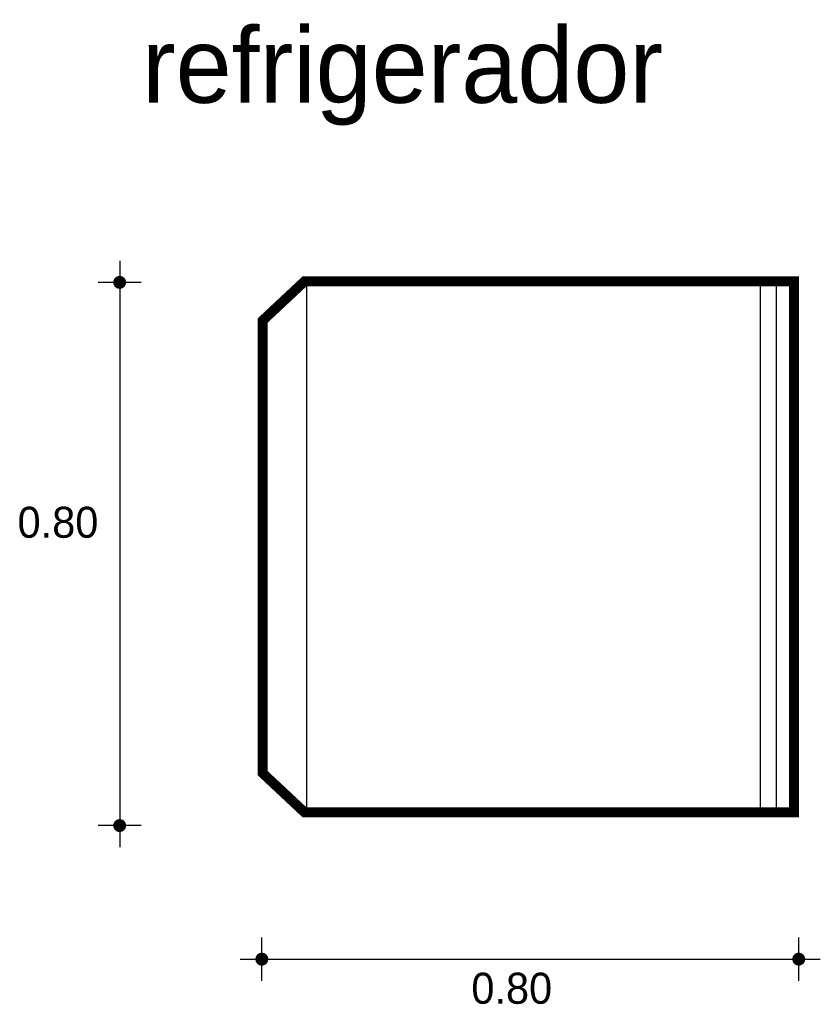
# Model space of a CAD drawing. Extents: x 12.51 to 13.72, y 1.78 to 3.26.
import ezdxf

# ---------------------------------------------------------------- set-up
doc = ezdxf.new("R2010")
doc.units = 0
doc.header["$MEASUREMENT"] = 0
for name, color, linetype in [('BORDE', 2, 'CONTINUOUS'), ('COTAS', 6, 'CONTINUOUS'), ('DIBUJO', 5, 'CONTINUOUS'), ('TEXTO', 4, 'CONTINUOUS')]:
    doc.layers.add(name, color=color, linetype=linetype)

msp = doc.modelspace()

# ---------------------------------------------------------------- linework, layer by layer
at = {"layer": 'BORDE', "const_width": 0.015}
msp.add_lwpolyline([(12.9386, 2.0658), (12.8756, 2.1248), (12.8756, 2.8068), (12.9386, 2.8658), (13.6756, 2.8658), (13.6756, 2.0658)], close=True, dxfattribs=at)
at = {"layer": 'COTAS'}
for p, q in [((12.6603, 2.8967), (12.6603, 2.0133)), ((12.6927, 2.8643), (12.6278, 2.8643)), ((12.6927, 2.0458), (12.6278, 2.0458)), ((12.8743, 1.812), (12.8743, 1.877)), ((13.6829, 1.812), (13.6829, 1.877)), ((12.8419, 1.8445), (13.7154, 1.8445))]:
    msp.add_line(p, q, dxfattribs=at)
at = {"layer": 'COTAS', "const_width": 0.00974}
for points in [[(12.6554, 2.8643, 1), (12.6651, 2.8643, 1)], [(12.6554, 2.0458, 1), (12.6651, 2.0458, 1)], [(12.8695, 1.8445, 1), (12.8792, 1.8445, 1)], [(13.6781, 1.8445, 1), (13.6878, 1.8445, 1)]]:
    msp.add_lwpolyline(points, format="xyb", close=True, dxfattribs=at)
at = {"layer": 'DIBUJO'}
for p, q in [((12.9423, 2.8679), (12.8793, 2.8089)), ((12.9423, 2.0679), (12.9423, 2.8679)), ((13.6251, 2.0679), (13.6251, 2.8679)), ((13.6487, 2.8679), (13.6487, 2.0679)), ((12.9423, 2.0679), (12.8793, 2.1269))]:
    msp.add_line(p, q, dxfattribs=at)
for points in [[(12.9423, 2.8679), (13.6793, 2.8679), (13.6793, 2.0679), (12.9423, 2.0679)], [(12.8793, 2.1269), (12.8793, 2.8089)]]:
    msp.add_lwpolyline(points, dxfattribs=at)

# ---------------------------------------------------------------- texts
at = {"layer": 'COTAS'}
for p in [(12.5065, 2.4795), (13.1899, 1.7773)]:
    msp.add_text('0.80', height=0.04675, dxfattribs=at).set_placement(p)
at = {"layer": 'TEXTO'}
msp.add_text('refrigerador', height=0.113495, dxfattribs=at).set_placement((12.694, 3.1349))

doc.saveas('drawing.dxf')
